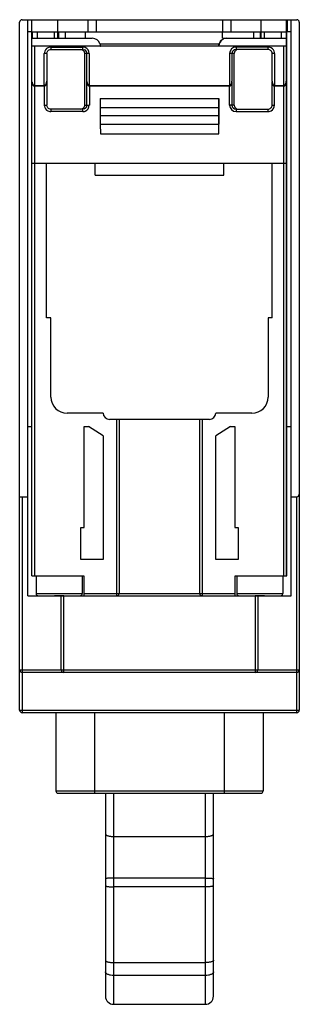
# Model space of a CAD drawing. Header units: millimetres. Extents: x 33 to 68, y 11 to 133.
import ezdxf

# ---------------------------------------------------------------- set-up
doc = ezdxf.new("R2010")
doc.units = ezdxf.units.MM
doc.header["$LTSCALE"] = 9.296261
doc.layers.get('0').update_dxf_attribs({"linetype": 'CONTINUOUS'})

msp = doc.modelspace()

# ---------------------------------------------------------------- linework, layer by layer
at = {"color": 7, "linetype": 'Continuous'}
for p, q in [((33.24, 47.05), (33.24, 132.45)), ((33.54, 132.75), (67.64, 132.75)), ((34.24, 61.25), (34.24, 132.75)), ((34.77, 63.75), (34.77, 132.75)), ((37.97, 130.45), (37.97, 132.75)), ((41.74, 131.25), (41.74, 132.75)), ((42.74, 132.75), (42.74, 131.25)), ((58.44, 131.25), (58.44, 132.75)), ((59.44, 132.75), (59.44, 131.25)), ((63.22, 130.45), (63.22, 132.75)), ((66.37, 131.25), (66.37, 132.75)), ((66.41, 82.25), (66.41, 132.75)), ((66.43, 132.75), (66.43, 131.25)), ((66.94, 61.25), (66.94, 132.75)), ((67.94, 132.45), (67.94, 47.05)), ((34.76, 131.25), (34.24, 131.25)), ((34.77, 131.25), (66.37, 131.25)), ((34.83, 130.45), (34.83, 131.25)), ((35.43, 131.25), (35.43, 130.45)), ((37.57, 130.45), (37.57, 131.25)), ((38.12, 130.45), (38.12, 131.25)), ((38.9, 131.25), (38.9, 130.45)), ((41.43, 130.45), (41.43, 131.25)), ((58.42, 130.45), (58.42, 131.25)), ((62.28, 130.45), (62.28, 131.25)), ((63.07, 131.25), (63.07, 130.45)), ((63.62, 130.45), (63.62, 131.25)), ((65.75, 130.45), (65.75, 131.25)), ((66.33, 131.25), (66.33, 130.45)), ((66.94, 131.25), (66.43, 131.25)), ((34.77, 130.45), (42.25, 130.45)), ((43.2, 129.75), (57.99, 129.75)), ((58.42, 130.45), (66.32, 130.45)), ((66.32, 130.45), (66.33, 125.12)), ((57.95, 129.45), (34.77, 129.45)), ((35.07, 129.45), (35.07, 124.6)), ((36.3, 124.6), (36.3, 128.55)), ((36.6, 128.55), (36.3, 128.55)), ((36.6, 128.55), (36.6, 125.14)), ((37.1, 129.35), (41.08, 129.35)), ((37.11, 129.05), (41.09, 129.05)), ((41.09, 129.05), (41.25, 129.02)), ((41.32, 122.15), (41.32, 128.55)), ((41.88, 128.55), (41.32, 128.55)), ((41.59, 125.1), (41.59, 128.55)), ((41.88, 128.55), (41.88, 124.6)), ((66.32, 129.45), (57.98, 129.45)), ((59.29, 128.55), (59.29, 124.6)), ((59.86, 128.55), (59.29, 128.55)), ((59.59, 128.55), (59.59, 125.12)), ((59.86, 122.15), (59.86, 128.55)), ((64.07, 129.35), (60.09, 129.35)), ((64.07, 129.05), (60.09, 129.05)), ((64.57, 125.12), (64.57, 128.55)), ((64.87, 128.55), (64.57, 128.55)), ((64.87, 128.55), (64.87, 124.6)), ((66.02, 124.6), (66.02, 129.45)), ((36.61, 125.06), (36.6, 125.14)), ((36.61, 125.06), (36.61, 122.15)), ((41.59, 125.1), (41.59, 125.02)), ((41.59, 122.15), (41.59, 125.02)), ((59.59, 125.04), (59.59, 125.12)), ((59.59, 125.04), (59.59, 122.15)), ((64.57, 125.12), (64.57, 125.04)), ((64.57, 122.15), (64.57, 125.04)), ((66.33, 125.04), (66.33, 125.12)), ((66.33, 125.04), (66.33, 63.75)), ((35.07, 124.6), (36.3, 124.6)), ((35.07, 124.51), (35.07, 63.75)), ((36.3, 124.51), (35.07, 124.51)), ((36.3, 124.51), (36.3, 122.15)), ((41.88, 124.6), (59.29, 124.6)), ((41.89, 124.51), (41.89, 122.15)), ((59.29, 124.51), (41.89, 124.51)), ((59.29, 122.15), (59.29, 124.51)), ((64.87, 124.6), (66.02, 124.6)), ((64.87, 122.15), (64.87, 124.51)), ((66.02, 124.51), (64.87, 124.51)), ((66.02, 114.95), (66.02, 124.51)), ((43.24, 122.95), (43.24, 119.8)), ((43.24, 122.95), (57.94, 122.95)), ((57.94, 122.95), (57.94, 119.8)), ((57.97, 118.59), (57.97, 122.95)), ((36.3, 122.15), (36.61, 122.15)), ((41.08, 121.35), (37.1, 121.35)), ((41.09, 121.65), (37.11, 121.65)), ((41.26, 121.68), (41.09, 121.65)), ((41.32, 122.15), (41.89, 122.15)), ((43.24, 121.85), (57.94, 121.85)), ((59.86, 122.15), (59.29, 122.15)), ((60.09, 121.65), (64.07, 121.65)), ((60.09, 121.35), (64.07, 121.35)), ((64.57, 122.15), (64.87, 122.15)), ((43.24, 120.85), (57.94, 120.85)), ((43.24, 119.8), (43.26, 118.59)), ((43.24, 119.8), (57.94, 119.8)), ((57.96, 118.59), (57.94, 119.8)), ((43.26, 118.59), (57.96, 118.59)), ((34.77, 114.95), (66.33, 114.95)), ((36.59, 95.75), (36.59, 114.95)), ((42.59, 113.45), (42.59, 114.95)), ((58.59, 113.45), (58.59, 114.95)), ((64.59, 95.75), (64.59, 114.95)), ((66.03, 63.75), (66.03, 114.95)), ((42.59, 113.45), (58.59, 113.45)), ((37.12, 95.75), (36.59, 95.75)), ((37.12, 85.92), (37.12, 95.75)), ((64.07, 95.75), (64.07, 85.92)), ((64.59, 95.75), (64.07, 95.75)), ((43.59, 83.92), (39.12, 83.92)), ((56.79, 83.15), (44.39, 83.15)), ((45.29, 61.25), (45.29, 83.15)), ((45.59, 83.15), (45.59, 61.55)), ((55.59, 61.55), (55.59, 83.15)), ((55.89, 83.15), (55.89, 61.25)), ((62.07, 83.92), (57.59, 83.92)), ((34.24, 82.25), (34.77, 82.25)), ((41.26, 69.75), (41.26, 82.25)), ((41.26, 82.25), (41.79, 82.25)), ((43.59, 81.12), (41.79, 82.25)), ((59.4, 82.25), (57.59, 81.12)), ((59.4, 82.25), (59.93, 82.25)), ((59.93, 82.25), (59.93, 69.75)), ((66.38, 82.25), (66.94, 82.25)), ((66.38, 63.75), (66.38, 82.25)), ((43.59, 81.12), (43.59, 65.75)), ((57.59, 65.75), (57.59, 81.12)), ((33.24, 73.55), (34.24, 73.55)), ((33.54, 73.55), (33.54, 46.75)), ((66.94, 73.55), (67.64, 73.55)), ((67.64, 46.75), (67.64, 73.55)), ((40.84, 65.75), (40.84, 69.75)), ((40.84, 69.75), (41.26, 69.75)), ((59.93, 69.75), (60.34, 69.75)), ((60.34, 69.75), (60.34, 65.75)), ((43.59, 65.75), (40.84, 65.75)), ((60.34, 65.75), (57.59, 65.75)), ((34.77, 63.75), (41.19, 63.75)), ((35.28, 63.75), (35.28, 61.55)), ((41, 63.75), (41, 61.55)), ((41.19, 63.75), (41.19, 61.25)), ((59.99, 63.75), (66.38, 63.75)), ((59.99, 61.25), (59.99, 63.75)), ((60.18, 63.75), (60.18, 61.55)), ((65.9, 63.75), (65.9, 61.55)), ((34.24, 61.25), (66.94, 61.25)), ((35.28, 61.55), (41, 61.55)), ((35.37, 61.35), (35.37, 61.25)), ((37.58, 61.27), (37.58, 61.25)), ((38.71, 61.27), (37.58, 61.27)), ((38.39, 52.05), (38.39, 61.25)), ((38.69, 61.25), (38.69, 51.75)), ((38.71, 61.25), (38.71, 61.27)), ((41.19, 61.55), (45.59, 61.55)), ((45.61, 61.55), (59.99, 61.55)), ((60.18, 61.55), (65.9, 61.55)), ((63.61, 61.27), (62.48, 61.27)), ((62.48, 61.27), (62.48, 61.25)), ((62.49, 51.75), (62.49, 61.25)), ((62.79, 61.25), (62.79, 52.05)), ((63.61, 61.25), (63.61, 61.27)), ((65.81, 61.35), (65.81, 61.25)), ((33.24, 52.05), (67.94, 52.05)), ((67.64, 51.75), (33.54, 51.75)), ((33.24, 47.05), (67.94, 47.05)), ((67.64, 46.75), (33.54, 46.75)), ((37.73, 46.75), (37.73, 37.05)), ((42.53, 46.75), (42.53, 36.75)), ((58.66, 36.75), (58.65, 46.75)), ((63.45, 46.75), (63.45, 37.05)), ((37.73, 37.05), (63.45, 37.05)), ((38.03, 36.75), (63.15, 36.75)), ((43.89, 36.75), (43.89, 11.56)), ((44.89, 36.75), (44.89, 10.56)), ((56.29, 10.56), (56.29, 36.75)), ((57.29, 11.56), (57.29, 36.75)), ((44.89, 31.39), (56.29, 31.39)), ((56.29, 26.23), (44.89, 26.23)), ((56.29, 25.13), (44.89, 25.13)), ((44.89, 15.74), (56.29, 15.74)), ((56.29, 14.13), (44.89, 14.13)), ((44.89, 10.56), (56.29, 10.56))]:
    msp.add_line(p, q, dxfattribs=at)
for centre, radius, start, end in [((33.54, 132.45), 0.3, 90, 180), ((67.64, 132.45), 0.3, 0, 90), ((37.09, 128.55), 0.79, 171.7396, 179.9637), ((37.1, 128.55), 0.8, 116.1777, 171.793), ((37.1, 128.54), 0.804, 90.0236, 97.6324), ((40.82, 128.55), 0.5, 359.9959, 89.9862), ((41.08, 128.55), 0.798, 81.6122, 89.9719), ((41.08, 128.54), 0.809, 69.4307, 81.6315), ((41.09, 128.55), 0.5, 0.0119, 70.7706), ((41.08, 128.55), 0.8, 0.0238, 69.3319), ((60.09, 128.55), 0.8, 90.0146, 180.0076), ((60.09, 128.55), 0.5, 90.0137, 180.01), ((60.36, 128.55), 0.5, 90.0138, 180.0041), ((64.07, 128.54), 0.803, 81.6534, 89.9697), ((64.07, 128.55), 0.5, 0.0506, 90.0747), ((64.07, 128.55), 0.8, 7.8847, 62.4586), ((64.08, 128.55), 0.792, 0.0285, 7.9462), ((37.09, 122.15), 0.792, 180.046, 188.2614), ((37.1, 122.15), 0.8, 188.2024, 243.7572), ((37.1, 122.16), 0.804, 262.3697, 269.9745), ((40.82, 122.15), 0.5, 270.0132, 0.0056), ((41.08, 122.15), 0.798, 270.0265, 278.3887), ((41.08, 122.16), 0.809, 278.3695, 290.5693), ((41.09, 122.15), 0.5, 289.2273, 359.9888), ((41.08, 122.16), 0.8, 290.6669, 359.9757), ((60.09, 122.15), 0.795, 180.0251, 269.9681), ((60.09, 122.15), 0.5, 179.9886, 269.9868), ((60.36, 122.15), 0.5, 179.9944, 269.9868), ((64.07, 122.15), 0.5, 269.9261, 359.9478), ((64.07, 122.16), 0.803, 270.0327, 278.3482), ((64.07, 122.15), 0.793, 297.6057, 359.9572), ((39.12, 85.92), 2, 180, 270), ((62.07, 85.92), 2, 270, 360), ((44.39, 83.95), 0.8, 182.3678, 270), ((56.79, 83.95), 0.8, 270, 357.6322), ((67.64, 73.85), 0.3, 270, 360), ((35.58, 61.55), 0.3, 180, 270), ((40.7, 61.55), 0.3, 270, 360), ((45.29, 61.55), 0.3, 270, 360), ((55.89, 61.55), 0.3, 180, 270), ((60.48, 61.55), 0.3, 180, 270), ((65.6, 61.55), 0.3, 270, 360), ((33.54, 52.05), 0.3, 180, 270), ((38.69, 52.05), 0.3, 180, 270), ((62.49, 52.05), 0.3, 270, 360), ((67.64, 52.05), 0.3, 270, 360), ((33.54, 47.05), 0.3, 180, 270), ((67.64, 47.05), 0.3, 270, 360), ((38.03, 37.05), 0.3, 180, 270), ((63.15, 37.05), 0.3, 270, 360), ((44.89, 11.56), 1, 179.9499, 270), ((56.29, 11.56), 1, 270, 0.0535)]:
    msp.add_arc(centre, radius, start, end, dxfattribs=at)
for centre, major_axis, ratio, start_param, end_param in [((42.25, 129.45), (1, 0), 0.996449, 0.304693, 1.570796), ((58.97, 129.45), (0, 1), 0.995827, 0.533182, 1.570796), ((58.94, 129.45), (0, 1), 0.995827, 0, 1.266104)]:
    msp.add_ellipse(centre, major_axis=major_axis, ratio=ratio, start_param=start_param, end_param=end_param, dxfattribs=at)
for points, knots in [([(43.2, 129.75), (43.21, 129.73), (43.22, 129.69), (43.23, 129.64), (43.24, 129.59), (43.25, 129.54), (43.25, 129.51), (43.25, 129.49), (43.25, 129.47), (43.25, 129.46), (43.25, 129.46), (43.25, 129.45), (43.25, 129.45), (43.26, 129.45)], [0, 0, 0, 0, 0.192835, 0.380468, 0.553962, 0.705773, 0.830567, 0.881157, 0.923133, 0.956233, 0.980212, 0.994838, 1, 1, 1, 1]), ([(57.95, 129.45), (57.95, 129.45), (57.95, 129.45), (57.95, 129.46), (57.95, 129.46), (57.95, 129.47), (57.95, 129.49), (57.95, 129.51), (57.95, 129.54), (57.96, 129.59), (57.97, 129.66), (57.98, 129.71), (57.99, 129.75)], [0, 0, 0, 0, 0.00522, 0.019898, 0.043914, 0.077033, 0.119011, 0.169586, 0.294308, 0.445997, 0.619376, 1, 1, 1, 1]), ([(36.6, 128.55), (36.6, 128.61), (36.63, 128.74), (36.74, 128.91), (36.91, 129.02), (37.04, 129.05), (37.11, 129.05)], [0, 0, 0, 0, 0.249973, 0.499869, 0.749849, 1, 1, 1, 1]), ([(37.1, 129.35), (37.1, 129.33), (37.1, 129.29), (37.1, 129.23), (37.1, 129.18), (37.1, 129.14), (37.1, 129.11), (37.1, 129.09), (37.1, 129.07), (37.1, 129.06), (37.1, 129.05), (37.1, 129.05), (37.1, 129.05), (37.11, 129.05)], [0, 0, 0, 0, 0.205366, 0.397158, 0.565561, 0.704918, 0.822183, 0.872904, 0.91656, 0.951988, 0.978183, 0.994288, 1, 1, 1, 1]), ([(41.09, 129.05), (41.09, 129.05), (41.09, 129.05), (41.09, 129.05), (41.09, 129.06), (41.09, 129.07), (41.09, 129.08), (41.09, 129.11), (41.09, 129.14), (41.08, 129.18), (41.08, 129.23), (41.08, 129.29), (41.08, 129.33), (41.08, 129.35)], [0, 0, 0, 0, 0.005686, 0.021715, 0.047766, 0.082982, 0.126364, 0.176756, 0.293282, 0.43326, 0.602393, 0.794664, 1, 1, 1, 1]), ([(60.09, 129.35), (60.09, 129.33), (60.09, 129.29), (60.09, 129.23), (60.09, 129.18), (60.09, 129.14), (60.09, 129.1), (60.09, 129.08), (60.09, 129.07), (60.09, 129.06), (60.09, 129.05), (60.09, 129.05), (60.09, 129.05), (60.09, 129.05)], [0, 0, 0, 0, 0.193982, 0.382096, 0.555604, 0.707034, 0.831219, 0.88156, 0.923358, 0.956332, 0.980233, 0.994826, 1, 1, 1, 1]), ([(64.07, 129.05), (64.07, 129.05), (64.07, 129.05), (64.07, 129.05), (64.07, 129.06), (64.07, 129.07), (64.07, 129.08), (64.07, 129.11), (64.07, 129.14), (64.07, 129.18), (64.07, 129.23), (64.07, 129.29), (64.07, 129.33), (64.07, 129.35)], [0, 0, 0, 0, 0.005686, 0.021715, 0.047767, 0.082982, 0.126364, 0.176756, 0.293282, 0.43326, 0.602393, 0.794664, 1, 1, 1, 1]), ([(34.77, 125.03), (34.78, 125.01), (34.78, 124.96), (34.8, 124.9), (34.82, 124.83), (34.85, 124.77), (34.88, 124.71), (34.93, 124.66), (34.99, 124.61), (35.04, 124.6), (35.07, 124.6)], [0, 0, 0, 0, 0.119913, 0.240357, 0.361066, 0.482988, 0.606551, 0.732954, 0.863889, 1, 1, 1, 1]), ([(34.79, 124.84), (34.8, 124.8), (34.82, 124.73), (34.87, 124.63), (34.94, 124.56), (35.01, 124.52), (35.05, 124.51), (35.07, 124.51)], [0, 0, 0, 0, 0.23922, 0.482048, 0.732719, 0.864311, 1, 1, 1, 1]), ([(36.3, 124.6), (36.33, 124.6), (36.38, 124.61), (36.44, 124.66), (36.49, 124.72), (36.53, 124.78), (36.56, 124.85), (36.58, 124.92), (36.59, 124.99), (36.6, 125.03), (36.6, 125.06)], [0, 0, 0, 0, 0.135853, 0.26699, 0.393649, 0.51741, 0.639419, 0.760105, 0.880317, 1, 1, 1, 1]), ([(36.3, 124.51), (36.33, 124.51), (36.39, 124.53), (36.46, 124.59), (36.51, 124.66), (36.56, 124.76), (36.6, 124.89), (36.61, 125), (36.6, 125.06)], [0, 0, 0, 0, 0.13627, 0.267128, 0.393427, 0.517037, 0.75971, 1, 1, 1, 1]), ([(41.59, 125.02), (41.59, 125), (41.6, 124.96), (41.62, 124.89), (41.64, 124.83), (41.67, 124.76), (41.7, 124.71), (41.75, 124.65), (41.81, 124.61), (41.86, 124.6), (41.88, 124.6)], [0, 0, 0, 0, 0.119864, 0.240276, 0.360964, 0.482896, 0.606493, 0.732954, 0.863932, 1, 1, 1, 1]), ([(41.59, 125.02), (41.59, 124.97), (41.6, 124.87), (41.64, 124.74), (41.68, 124.65), (41.73, 124.58), (41.8, 124.53), (41.86, 124.51), (41.89, 124.51)], [0, 0, 0, 0, 0.24092, 0.483652, 0.607082, 0.733095, 0.863653, 1, 1, 1, 1]), ([(59.29, 124.6), (59.31, 124.6), (59.36, 124.61), (59.43, 124.66), (59.48, 124.71), (59.51, 124.77), (59.54, 124.84), (59.56, 124.9), (59.58, 124.97), (59.59, 125.02), (59.59, 125.04)], [0, 0, 0, 0, 0.13582, 0.267051, 0.393815, 0.517626, 0.639631, 0.760242, 0.880458, 1, 1, 1, 1]), ([(59.29, 124.51), (59.32, 124.51), (59.37, 124.53), (59.44, 124.59), (59.49, 124.65), (59.54, 124.75), (59.58, 124.88), (59.59, 124.99), (59.59, 125.04)], [0, 0, 0, 0, 0.136226, 0.267175, 0.393568, 0.51723, 0.759886, 1, 1, 1, 1]), ([(64.57, 125.04), (64.58, 125.02), (64.58, 124.97), (64.6, 124.9), (64.62, 124.84), (64.65, 124.77), (64.68, 124.71), (64.73, 124.66), (64.79, 124.61), (64.84, 124.6), (64.87, 124.6)], [0, 0, 0, 0, 0.119963, 0.24044, 0.36117, 0.483083, 0.606614, 0.73296, 0.86385, 1, 1, 1, 1]), ([(64.59, 124.84), (64.6, 124.81), (64.62, 124.74), (64.67, 124.63), (64.74, 124.56), (64.81, 124.52), (64.85, 124.51), (64.87, 124.51)], [0, 0, 0, 0, 0.239264, 0.482075, 0.732673, 0.864255, 1, 1, 1, 1]), ([(66.02, 124.6), (66.05, 124.6), (66.1, 124.61), (66.16, 124.66), (66.21, 124.71), (66.25, 124.77), (66.28, 124.84), (66.3, 124.9), (66.31, 124.97), (66.32, 125.02), (66.33, 125.04)], [0, 0, 0, 0, 0.135822, 0.267052, 0.393814, 0.517624, 0.639629, 0.76024, 0.880457, 1, 1, 1, 1]), ([(66.02, 124.51), (66.05, 124.51), (66.11, 124.53), (66.18, 124.59), (66.23, 124.65), (66.28, 124.75), (66.32, 124.88), (66.33, 124.99), (66.33, 125.04)], [0, 0, 0, 0, 0.136227, 0.267174, 0.393566, 0.517227, 0.759883, 1, 1, 1, 1]), ([(37.11, 121.65), (37.04, 121.65), (36.91, 121.68), (36.74, 121.79), (36.63, 121.96), (36.61, 122.09), (36.61, 122.15)], [0, 0, 0, 0, 0.249988, 0.499952, 0.749908, 1, 1, 1, 1]), ([(37.11, 121.65), (37.11, 121.65), (37.11, 121.65), (37.1, 121.65), (37.1, 121.64), (37.1, 121.63), (37.1, 121.62), (37.1, 121.6), (37.1, 121.56), (37.1, 121.52), (37.1, 121.47), (37.1, 121.42), (37.1, 121.38), (37.1, 121.35)], [0, 0, 0, 0, 0.005712, 0.021817, 0.048012, 0.083441, 0.127096, 0.177817, 0.295082, 0.434439, 0.602842, 0.794634, 1, 1, 1, 1]), ([(41.08, 121.35), (41.08, 121.38), (41.08, 121.42), (41.09, 121.47), (41.09, 121.52), (41.09, 121.56), (41.09, 121.6), (41.09, 121.62), (41.09, 121.63), (41.09, 121.64), (41.09, 121.65), (41.09, 121.65), (41.09, 121.65), (41.09, 121.65)], [0, 0, 0, 0, 0.205336, 0.397607, 0.56674, 0.706718, 0.823244, 0.873636, 0.917018, 0.952233, 0.978285, 0.994314, 1, 1, 1, 1]), ([(60.09, 121.65), (60.09, 121.65), (60.09, 121.65), (60.09, 121.65), (60.09, 121.64), (60.09, 121.63), (60.09, 121.62), (60.09, 121.6), (60.09, 121.56), (60.09, 121.52), (60.09, 121.47), (60.09, 121.41), (60.09, 121.37), (60.09, 121.35)], [0, 0, 0, 0, 0.005194, 0.01984, 0.04381, 0.076854, 0.118706, 0.169087, 0.293395, 0.444839, 0.618145, 0.806087, 1, 1, 1, 1]), ([(64.07, 121.35), (64.07, 121.38), (64.07, 121.42), (64.07, 121.47), (64.07, 121.52), (64.07, 121.56), (64.07, 121.6), (64.07, 121.62), (64.07, 121.63), (64.07, 121.64), (64.07, 121.65), (64.07, 121.65), (64.07, 121.65), (64.07, 121.65)], [0, 0, 0, 0, 0.205336, 0.397607, 0.56674, 0.706718, 0.823244, 0.873636, 0.917018, 0.952233, 0.978285, 0.994314, 1, 1, 1, 1]), ([(43.89, 31.67), (43.89, 31.63), (43.95, 31.58), (44.01, 31.54), (44.08, 31.51), (44.19, 31.47), (44.34, 31.44), (44.52, 31.41), (44.7, 31.39), (44.83, 31.39), (44.89, 31.39)], [0, 0, 0, 0, 0.122526, 0.167762, 0.219344, 0.340784, 0.484394, 0.645928, 0.820159, 1, 1, 1, 1]), ([(56.29, 31.39), (56.36, 31.39), (56.49, 31.39), (56.67, 31.41), (56.84, 31.44), (56.99, 31.47), (57.1, 31.51), (57.17, 31.54), (57.24, 31.58), (57.29, 31.63), (57.29, 31.67)], [0, 0, 0, 0, 0.179841, 0.354072, 0.515606, 0.659216, 0.780656, 0.832238, 0.877474, 1, 1, 1, 1]), ([(44.89, 26.23), (44.83, 26.23), (44.7, 26.23), (44.52, 26.22), (44.34, 26.21), (44.2, 26.2), (44.07, 26.19), (43.98, 26.18), (43.93, 26.16), (43.9, 26.15), (43.89, 26.15), (43.89, 26.14)], [0, 0, 0, 0, 0.192423, 0.378289, 0.549407, 0.699478, 0.822981, 0.915563, 0.973968, 0.990431, 1, 1, 1, 1]), ([(56.29, 26.23), (56.36, 26.23), (56.49, 26.23), (56.67, 26.22), (56.84, 26.21), (56.99, 26.2), (57.11, 26.19), (57.21, 26.18), (57.26, 26.16), (57.29, 26.15), (57.29, 26.15), (57.29, 26.14)], [0, 0, 0, 0, 0.192423, 0.378289, 0.549407, 0.699478, 0.822981, 0.915563, 0.973968, 0.990431, 1, 1, 1, 1]), ([(43.89, 25.28), (43.89, 25.27), (43.91, 25.25), (43.94, 25.23), (43.99, 25.21), (44.07, 25.19), (44.19, 25.17), (44.34, 25.15), (44.58, 25.13), (44.77, 25.13), (44.89, 25.13)], [0, 0, 0, 0, 0.033824, 0.060655, 0.095249, 0.188051, 0.310323, 0.45836, 0.627021, 1, 1, 1, 1]), ([(57.29, 25.28), (57.29, 25.27), (57.28, 25.25), (57.25, 25.23), (57.2, 25.21), (57.12, 25.19), (56.99, 25.17), (56.84, 25.15), (56.61, 25.13), (56.42, 25.13), (56.29, 25.13)], [0, 0, 0, 0, 0.033827, 0.060659, 0.095253, 0.188055, 0.310325, 0.45836, 0.627021, 1, 1, 1, 1]), ([(43.89, 16.02), (43.89, 15.98), (43.95, 15.93), (44.01, 15.89), (44.08, 15.85), (44.19, 15.82), (44.34, 15.78), (44.52, 15.76), (44.7, 15.74), (44.83, 15.74), (44.89, 15.74)], [0, 0, 0, 0, 0.122531, 0.167767, 0.219348, 0.340784, 0.484385, 0.645918, 0.820155, 1, 1, 1, 1]), ([(57.29, 16.02), (57.29, 16), (57.28, 15.96), (57.22, 15.91), (57.12, 15.86), (56.99, 15.82), (56.84, 15.78), (56.6, 15.75), (56.42, 15.74), (56.29, 15.74)], [0, 0, 0, 0, 0.04975, 0.118689, 0.216244, 0.342615, 0.493746, 0.660445, 1, 1, 1, 1]), ([(44.89, 14.13), (44.77, 14.13), (44.59, 14.15), (44.35, 14.21), (44.19, 14.27), (44.06, 14.34), (43.96, 14.42), (43.91, 14.51), (43.89, 14.57), (43.89, 14.6)], [0, 0, 0, 0, 0.310455, 0.465313, 0.609131, 0.735039, 0.840553, 0.926679, 1, 1, 1, 1]), ([(57.29, 14.6), (57.29, 14.57), (57.28, 14.51), (57.22, 14.42), (57.13, 14.34), (57, 14.27), (56.84, 14.21), (56.6, 14.15), (56.42, 14.13), (56.29, 14.13)], [0, 0, 0, 0, 0.073323, 0.159453, 0.264971, 0.39088, 0.534698, 0.689553, 1, 1, 1, 1])]:
    msp.add_open_spline(points, degree=3, knots=knots, dxfattribs=at)
for points in [[(36.99, 129.34), (36.91, 129.33), (36.82, 129.3), (36.75, 129.26)], [(64.44, 129.26), (64.36, 129.3), (64.27, 129.32), (64.18, 129.34)], [(34.77, 125.03), (34.77, 124.96), (34.78, 124.9), (34.79, 124.84)], [(64.57, 125.04), (64.57, 124.97), (64.58, 124.91), (64.59, 124.84)], [(36.75, 121.44), (36.82, 121.4), (36.91, 121.37), (37, 121.36)], [(64.18, 121.36), (64.27, 121.38), (64.36, 121.4), (64.44, 121.45)]]:
    msp.add_open_spline(points, degree=3, dxfattribs=at)

doc.saveas('drawing.dxf')
